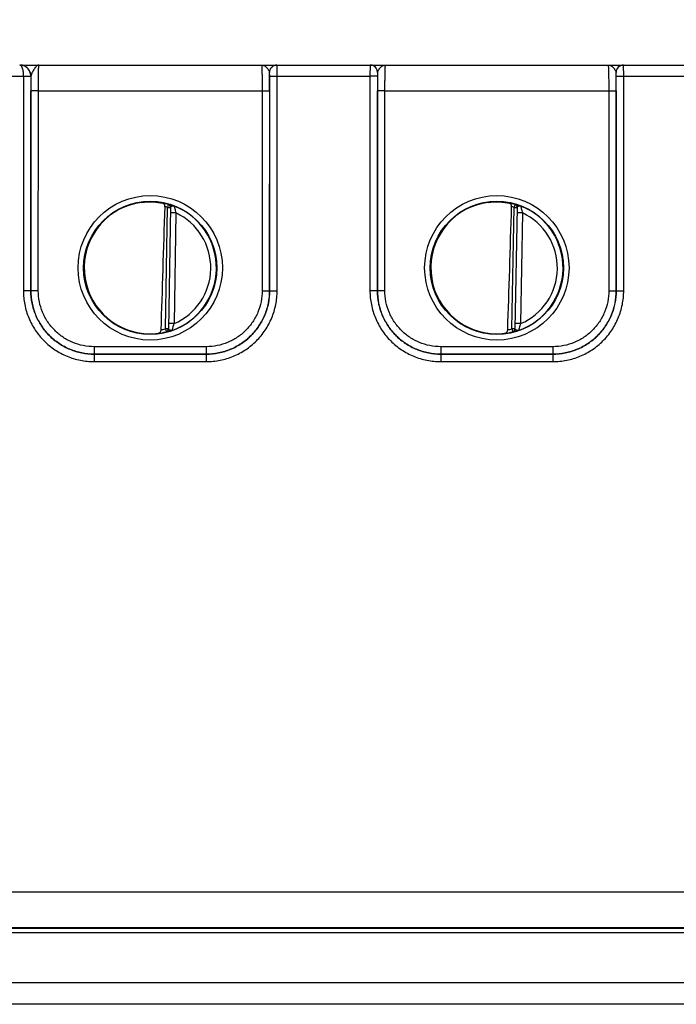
# Model space of a CAD drawing. Header units: inches. Extents: x 0 to 34, y 0 to 22.
# Tile 4 of 51: x 10.4 to 12.1, y 6.2 to 8.9. Entities that reach past the tile are written whole.
import ezdxf

# ---------------------------------------------------------------- set-up
doc = ezdxf.new("R2010")
doc.units = ezdxf.units.IN
doc.header["$LTSCALE"] = 1.87
doc.header["$MEASUREMENT"] = 0
doc.layers.get('0').update_dxf_attribs({"linetype": 'CONTINUOUS'})
doc.layers.add('DIMENSIONS', color=7, linetype='CONTINUOUS')
doc.styles.get("Standard").update_dxf_attribs({"font": 'txt', "width": 0.8})
doc.dimstyles.new('DIMSTYLE_1', dxfattribs={"dimtxt": 0.125, "dimasz": 0.18, "dimexe": 0.18, "dimexo": 0.0625, "dimgap": 0.09, "dimtad": 0, "dimtih": 1, "dimtoh": 1, "dimdec": 3, "dimzin": 4, "dimdsep": 46, "dimtxsty": 'STANDARD', "dimblk": '_FILLED', "dimblk1": '_FILLED', "dimblk2": '_FILLED', "dimcen": 0.09, "dimadec": 0, "dimazin": 0, "dimtp": 0.001, "dimtm": 0.001, "dimtfac": 1, "dimtdec": 3, "dimtofl": 0, "dimtmove": 0, "dimatfit": 3, "dimldrblk": '_FILLED', "dimfxl": 1, "dimtolj": 1, "dimtzin": 4, "dimarcsym": 0})

# ---------------------------------------------------------------- blocks, each defined once
blk = doc.blocks.new('*D11')
at = {"layer": 'DIMENSIONS', "color": 2, "linetype": 'CONTINUOUS'}
blk.add_line((17.9943, 7.1326), (17.9943, 9.4466), dxfattribs=at)
at = {"layer": 'DIMENSIONS', "color": 2, "linetype": 'CONTINUOUS', "insert": (17.9318, 9.5091), "char_height": 0.125, "width": 1.525, "attachment_point": 1, "rotation": 90, "line_spacing_factor": 0.9}
blk.add_mtext('10.414{\\Ftxt.shx;\\W1.000000;\\H0.125000; }[264.51]', dxfattribs=at)
blk = doc.blocks.new('_FILLED')
at = {"color": 0, "linetype": 'BYBLOCK'}
blk.add_solid([(0, 0), (-1, 0.174), (-1, -0.174)], dxfattribs=at)

msp = doc.modelspace()

# ---------------------------------------------------------------- linework, layer by layer
at = {"color": 7, "linetype": 'CONTINUOUS'}
for p, q in [((10.3812, 8.7591), (11.0713, 8.7591)), ((11.0716, 8.7591), (11.321, 8.7591)), ((11.0718, 8.7289), (11.0716, 8.7591)), ((11.321, 8.7591), (11.3208, 8.7289)), ((11.3213, 8.7591), (12.0013, 8.7591)), ((12.0016, 8.7591), (12.251, 8.7591)), ((12.0018, 8.7289), (12.0016, 8.7591)), ((10.2101, 8.7289), (10.3908, 8.7289)), ((10.3908, 8.7289), (10.4108, 8.7291)), ((10.3908, 8.7289), (10.3909, 8.1535)), ((10.4108, 8.7291), (10.4109, 8.1537)), ((11.0516, 8.7391), (11.0513, 8.7391)), ((11.0518, 8.7291), (11.0516, 8.7391)), ((11.0517, 8.1537), (11.0518, 8.7291)), ((11.0518, 8.7291), (11.0718, 8.7289)), ((11.0717, 8.1535), (11.0718, 8.7289)), ((11.0718, 8.7289), (11.3208, 8.7289)), ((11.3408, 8.7291), (11.3208, 8.7289)), ((11.3208, 8.7289), (11.3209, 8.1535)), ((11.341, 8.7391), (11.3408, 8.7291)), ((11.3408, 8.7291), (11.3409, 8.1537)), ((11.3413, 8.7391), (11.341, 8.7391)), ((11.9816, 8.7391), (11.9813, 8.7391)), ((11.9818, 8.7291), (11.9816, 8.7391)), ((11.9817, 8.1537), (11.9818, 8.7291)), ((11.9818, 8.7291), (12.0018, 8.7289)), ((12.0017, 8.1535), (12.0018, 8.7289)), ((12.0018, 8.7289), (12.2508, 8.7289)), ((10.411, 8.1538), (10.4111, 8.6899)), ((10.4311, 8.6898), (10.4111, 8.6899)), ((10.431, 8.1536), (10.4311, 8.6898)), ((10.4311, 8.6898), (11.0315, 8.6898)), ((11.0315, 8.6898), (11.0515, 8.6899)), ((11.0315, 8.6898), (11.0316, 8.1536)), ((11.0515, 8.6899), (11.0516, 8.1538)), ((11.341, 8.1538), (11.3411, 8.6899)), ((11.3611, 8.6898), (11.3411, 8.6899)), ((11.361, 8.1536), (11.3611, 8.6898)), ((11.3611, 8.6898), (11.9615, 8.6898)), ((11.9615, 8.6898), (11.9815, 8.6899)), ((11.9615, 8.6898), (11.9616, 8.1536)), ((11.9815, 8.6899), (11.9816, 8.1538)), ((10.772, 8.0513), (10.7776, 8.3774)), ((10.7798, 8.3851), (10.7776, 8.3774)), ((10.7776, 8.3774), (10.7856, 8.3773)), ((10.7798, 8.3855), (10.7798, 8.3851)), ((10.7824, 8.3849), (10.7798, 8.3855)), ((10.782, 8.3842), (10.7798, 8.3851)), ((10.7856, 8.3776), (10.7799, 8.0509)), ((10.7857, 8.384), (10.7824, 8.3849)), ((11.702, 8.0513), (11.7076, 8.3774)), ((11.7098, 8.3851), (11.7076, 8.3774)), ((11.7076, 8.3774), (11.7156, 8.3773)), ((11.7098, 8.3855), (11.7098, 8.3851)), ((11.7124, 8.3849), (11.7098, 8.3855)), ((11.712, 8.3842), (11.7098, 8.3851)), ((11.7156, 8.3776), (11.7099, 8.0509)), ((11.7157, 8.384), (11.7124, 8.3849)), ((10.8004, 8.3623), (10.7854, 8.3626)), ((10.8004, 8.3623), (10.7952, 8.0657)), ((11.7304, 8.3623), (11.7154, 8.3626)), ((11.7304, 8.3623), (11.7252, 8.0657)), ((10.4109, 8.1537), (10.3909, 8.1535)), ((10.4109, 8.1537), (10.411, 8.1538)), ((10.431, 8.1536), (10.411, 8.1538)), ((11.0316, 8.1536), (11.0516, 8.1538)), ((11.0517, 8.1537), (11.0516, 8.1538)), ((11.0517, 8.1537), (11.0717, 8.1535)), ((11.3409, 8.1537), (11.3209, 8.1535)), ((11.3409, 8.1537), (11.341, 8.1538)), ((11.361, 8.1536), (11.341, 8.1538)), ((11.9616, 8.1536), (11.9816, 8.1538)), ((11.9817, 8.1537), (11.9816, 8.1538)), ((11.9817, 8.1537), (12.0017, 8.1535)), ((10.7952, 8.0657), (10.7802, 8.0659)), ((11.7252, 8.0657), (11.7102, 8.0659)), ((10.772, 8.0513), (10.7739, 8.0436)), ((10.78, 8.0512), (10.772, 8.0513)), ((10.7764, 8.0437), (10.7739, 8.0432)), ((10.7739, 8.0432), (10.7739, 8.0436)), ((10.7797, 8.0495), (10.78, 8.0512)), ((11.702, 8.0513), (11.7039, 8.0436)), ((11.71, 8.0512), (11.702, 8.0513)), ((11.7064, 8.0437), (11.7039, 8.0432)), ((11.7039, 8.0432), (11.7039, 8.0436)), ((11.7097, 8.0495), (11.71, 8.0512)), ((10.5809, 8.0036), (10.5809, 7.9838)), ((10.8817, 8.0036), (10.5809, 8.0036)), ((10.8817, 8.0036), (10.8817, 7.9838)), ((11.5109, 8.0036), (11.5109, 7.9838)), ((11.8117, 8.0036), (11.5109, 8.0036)), ((11.8117, 8.0036), (11.8117, 7.9838)), ((10.5809, 7.9838), (10.5809, 7.9636)), ((10.5809, 7.9838), (10.5809, 7.9838)), ((10.5809, 7.9838), (10.8817, 7.9838)), ((10.8817, 7.9838), (10.5809, 7.9838)), ((10.8817, 7.9838), (10.8817, 7.9636)), ((10.8817, 7.9838), (10.8817, 7.9838)), ((11.5109, 7.9838), (11.5109, 7.9636)), ((11.5109, 7.9838), (11.5109, 7.9838)), ((11.5109, 7.9838), (11.8117, 7.9838)), ((11.8117, 7.9838), (11.5109, 7.9838)), ((11.8117, 7.9838), (11.8117, 7.9636)), ((11.8117, 7.9838), (11.8117, 7.9838)), ((10.5809, 7.9636), (10.8817, 7.9636)), ((11.5109, 7.9636), (11.8117, 7.9636)), ((17.8851, 6.5403), (7.6804, 6.5403)), ((7.744, 6.4441), (17.8386, 6.4441)), ((15.6622, 6.4451), (9.9924, 6.4451)), ((15.6628, 6.4447), (9.9924, 6.4447)), ((7.744, 6.4327), (17.8386, 6.4327)), ((12.8439, 6.2978), (8.6288, 6.2978)), ((17.7215, 6.24), (7.8611, 6.24))]:
    msp.add_line(p, q, dxfattribs=at)
for centre, radius in [((10.7313, 8.2152), 0.1937), ((11.6613, 8.2152), 0.1937), ((10.7313, 8.2151), 0.1787), ((11.6613, 8.2151), 0.1787)]:
    msp.add_circle(centre, radius, dxfattribs=at)
for centre, radius, start, end in [((10.3812, 8.7293), 0.0298, 86.4939, 89.9961), ((10.3812, 8.729), 0.0302, 76.7369, 86.4895), ((10.3812, 8.7292), 0.03, 66.8816, 76.7111), ((10.3812, 8.7291), 0.03, 63.5082, 66.879), ((10.3812, 8.7291), 0.0301, 51.6741, 63.4842), ((10.3812, 8.7291), 0.0301, 50.8031, 51.6658), ((10.3812, 8.7291), 0.03, 14.9992, 50.7966), ((11.0713, 8.7391), 0.02, 90.0052, 180.0045), ((11.3213, 8.7391), 0.02, 359.9954, 89.9948), ((12.0013, 8.7391), 0.02, 90.0052, 180.0045), ((10.3811, 8.7291), 0.0301, 0.0227, 14.976), ((15.2084, 8.6895), 4.7973, 179.5268, 179.9951), ((6.6567, 8.6909), 4.3949, 359.9874, 0.629), ((15.7385, 8.6909), 4.3974, 179.3712, 180.0125), ((7.5867, 8.6909), 4.3949, 359.9874, 0.629), ((10.7313, 8.2151), 0.1768, 74.0641, 79.0861), ((10.7313, 8.2151), 0.1688, 74.0637, 76.417), ((10.7777, 8.3778), 0.008, 24.0361, 74.1007), ((10.7483, 8.2582), 0.1312, 72.6371, 73.4533), ((10.7465, 8.2523), 0.1374, 72.2277, 72.6386), ((10.7419, 8.2385), 0.152, 69.3507, 72.1838), ((10.7313, 8.2151), 0.1776, 289.201, 68.799), ((11.6613, 8.2151), 0.1768, 74.0642, 79.0861), ((11.6613, 8.2151), 0.1688, 74.0636, 76.417), ((11.7077, 8.3778), 0.008, 24.0361, 74.1007), ((11.6783, 8.2582), 0.1312, 72.6371, 73.4533), ((11.6765, 8.2523), 0.1374, 72.2277, 72.6386), ((11.6719, 8.2385), 0.152, 69.3507, 72.1838), ((11.6613, 8.2151), 0.1776, 289.201, 68.799), ((10.7313, 8.2151), 0.1626, 293.1447, 64.8553), ((11.6613, 8.2151), 0.1626, 293.1447, 64.8553), ((10.73, 8.2069), 0.1688, 260.3642, 277.582), ((10.7313, 8.2151), 0.1768, 276.8171, 283.9359), ((10.7313, 8.2151), 0.1688, 279.9926, 283.9359), ((11.66, 8.2069), 0.1688, 260.3642, 277.582), ((11.6613, 8.2151), 0.1768, 276.8171, 283.9358), ((11.6613, 8.2151), 0.1688, 279.9926, 283.9359)]:
    msp.add_arc(centre, radius, start, end, dxfattribs=at)
for centre, major_axis, ratio, start_param, end_param in [((10.7313, 8.2152), (0, 0.1771), 1, 0.132587, 2.974099), ((10.7533, 10.9941), (0.078, 4.4693), 0.01745, -2.289958, -2.195484), ((11.6613, 8.2152), (0, 0.1771), 1, 0.132587, 2.974099), ((11.6833, 10.9941), (0.078, 4.4693), 0.01745, -2.289958, -2.195484)]:
    msp.add_ellipse(centre, major_axis=major_axis, ratio=ratio, start_param=start_param, end_param=end_param, dxfattribs=at)
for points, knots in [([(10.4108, 8.7291), (10.4108, 8.7312), (10.4104, 8.7352), (10.4086, 8.7409), (10.4058, 8.7462), (10.402, 8.7507), (10.3974, 8.7544), (10.3923, 8.7571), (10.3867, 8.7588), (10.3829, 8.7591), (10.381, 8.7591)], [0, 0, 0, 0, 0.128556, 0.256555, 0.383461, 0.509035, 0.633264, 0.756251, 0.878417, 1, 1, 1, 1]), ([(10.381, 8.7591), (10.3813, 8.7591), (10.382, 8.759), (10.3829, 8.7586), (10.3839, 8.7579), (10.3848, 8.7569), (10.3856, 8.7557), (10.3864, 8.7542), (10.3872, 8.7524), (10.3882, 8.7497), (10.3892, 8.7458), (10.3902, 8.7406), (10.3907, 8.7348), (10.3908, 8.7309), (10.3908, 8.7289)], [0, 0, 0, 0, 0.028791, 0.059118, 0.093275, 0.132484, 0.177237, 0.227797, 0.284258, 0.346562, 0.487457, 0.647008, 0.820049, 1, 1, 1, 1]), ([(10.4326, 8.7591), (10.4322, 8.7591), (10.4313, 8.759), (10.4299, 8.7586), (10.4286, 8.758), (10.4272, 8.7571), (10.4258, 8.7559), (10.424, 8.754), (10.4216, 8.751), (10.4194, 8.7478), (10.4177, 8.7448), (10.4159, 8.7418), (10.4143, 8.7386), (10.4128, 8.7354), (10.4122, 8.7337), (10.412, 8.7329)], [0, 0, 0, 0, 0.038411, 0.078745, 0.122053, 0.169103, 0.220411, 0.276236, 0.401437, 0.542866, 0.618126, 0.695392, 0.851287, 0.927337, 1, 1, 1, 1]), ([(10.4311, 8.6898), (10.4311, 8.6943), (10.4311, 8.7031), (10.4312, 8.7141), (10.4313, 8.7224), (10.4313, 8.7282), (10.4314, 8.7337), (10.4315, 8.7387), (10.4316, 8.7433), (10.4318, 8.7473), (10.4319, 8.7503), (10.432, 8.7524), (10.432, 8.7538), (10.4321, 8.755), (10.4322, 8.7561), (10.4323, 8.757), (10.4323, 8.7578), (10.4324, 8.7583), (10.4325, 8.7588), (10.4325, 8.759), (10.4326, 8.7591), (10.4326, 8.7591), (10.4326, 8.7591)], [0, 0, 0, 0, 0.195349, 0.382919, 0.471556, 0.555616, 0.634301, 0.706867, 0.772622, 0.830943, 0.88128, 0.903299, 0.923152, 0.94079, 0.95617, 0.969259, 0.980032, 0.988466, 0.994552, 0.998315, 0.999372, 1, 1, 1, 1]), ([(11.03, 8.7591), (11.0309, 8.7591), (11.0327, 8.7589), (11.0354, 8.7581), (11.038, 8.7567), (11.0397, 8.7555), (11.0405, 8.7548)], [0, 0, 0, 0, 0.23, 0.469548, 0.725286, 1, 1, 1, 1]), ([(11.03, 8.7591), (11.03, 8.7591), (11.03, 8.7591), (11.0301, 8.759), (11.0301, 8.7588), (11.0302, 8.7583), (11.0303, 8.7578), (11.0304, 8.757), (11.0304, 8.7561), (11.0305, 8.755), (11.0306, 8.7538), (11.0306, 8.7524), (11.0307, 8.7503), (11.0309, 8.7473), (11.031, 8.7433), (11.0311, 8.7387), (11.0312, 8.7337), (11.0313, 8.7282), (11.0314, 8.7224), (11.0314, 8.7141), (11.0315, 8.7031), (11.0315, 8.6943), (11.0315, 8.6898)], [0, 0, 0, 0, 0.000628, 0.001684, 0.005448, 0.011532, 0.019963, 0.030737, 0.043829, 0.05921, 0.076847, 0.096702, 0.118723, 0.169054, 0.227371, 0.293122, 0.365682, 0.444366, 0.528422, 0.617052, 0.804623, 1, 1, 1, 1]), ([(11.0405, 8.7548), (11.0418, 8.7538), (11.0436, 8.752), (11.0459, 8.7495), (11.0474, 8.7475), (11.0489, 8.7454), (11.0501, 8.7433), (11.0509, 8.7413), (11.0512, 8.7398), (11.0513, 8.7391)], [0, 0, 0, 0, 0.254535, 0.386921, 0.5199, 0.650674, 0.776163, 0.893221, 1, 1, 1, 1]), ([(11.0516, 8.7391), (11.0516, 8.7404), (11.0519, 8.7431), (11.053, 8.7468), (11.0549, 8.7503), (11.0574, 8.7534), (11.0604, 8.7559), (11.0639, 8.7577), (11.0677, 8.7589), (11.0703, 8.7591), (11.0716, 8.7591)], [0, 0, 0, 0, 0.124908, 0.250044, 0.37503, 0.500024, 0.625015, 0.749991, 0.87511, 1, 1, 1, 1]), ([(11.341, 8.7391), (11.341, 8.7404), (11.3407, 8.7431), (11.3396, 8.7468), (11.3377, 8.7503), (11.3352, 8.7534), (11.3322, 8.7559), (11.3287, 8.7577), (11.3249, 8.7589), (11.3223, 8.7591), (11.321, 8.7591)], [0, 0, 0, 0, 0.124908, 0.250043, 0.37503, 0.500024, 0.625015, 0.749991, 0.87511, 1, 1, 1, 1]), ([(11.3413, 8.7391), (11.3414, 8.7398), (11.3417, 8.7413), (11.3426, 8.7433), (11.3438, 8.7454), (11.3452, 8.7475), (11.3468, 8.7495), (11.349, 8.752), (11.3508, 8.7538), (11.3521, 8.7548)], [0, 0, 0, 0, 0.106781, 0.223839, 0.349326, 0.480099, 0.613077, 0.745464, 1, 1, 1, 1]), ([(11.3521, 8.7548), (11.3529, 8.7555), (11.3546, 8.7567), (11.3572, 8.7581), (11.3599, 8.7589), (11.3617, 8.7591), (11.3626, 8.7591)], [0, 0, 0, 0, 0.274516, 0.530391, 0.770057, 1, 1, 1, 1]), ([(11.3611, 8.6898), (11.3611, 8.6943), (11.3611, 8.7031), (11.3612, 8.7141), (11.3613, 8.7224), (11.3613, 8.7282), (11.3614, 8.7337), (11.3615, 8.7387), (11.3616, 8.7433), (11.3618, 8.7473), (11.3619, 8.7503), (11.362, 8.7524), (11.362, 8.7538), (11.3621, 8.755), (11.3622, 8.7561), (11.3623, 8.757), (11.3623, 8.7578), (11.3624, 8.7583), (11.3625, 8.7588), (11.3625, 8.759), (11.3626, 8.7591), (11.3626, 8.7591), (11.3626, 8.7591)], [0, 0, 0, 0, 0.195348, 0.382914, 0.47155, 0.55561, 0.634296, 0.706859, 0.772615, 0.830937, 0.881273, 0.903294, 0.923149, 0.940787, 0.956167, 0.969258, 0.980032, 0.988465, 0.994551, 0.998315, 0.999372, 1, 1, 1, 1]), ([(11.96, 8.7591), (11.9609, 8.7591), (11.9627, 8.7589), (11.9654, 8.7581), (11.968, 8.7567), (11.9697, 8.7555), (11.9705, 8.7548)], [0, 0, 0, 0, 0.23, 0.469548, 0.725286, 1, 1, 1, 1]), ([(11.96, 8.7591), (11.96, 8.7591), (11.96, 8.7591), (11.9601, 8.759), (11.9601, 8.7588), (11.9602, 8.7583), (11.9603, 8.7578), (11.9604, 8.757), (11.9604, 8.7561), (11.9605, 8.755), (11.9606, 8.7538), (11.9606, 8.7524), (11.9607, 8.7503), (11.9609, 8.7473), (11.961, 8.7433), (11.9611, 8.7387), (11.9612, 8.7337), (11.9613, 8.7282), (11.9614, 8.7224), (11.9614, 8.7141), (11.9615, 8.7031), (11.9615, 8.6943), (11.9615, 8.6898)], [0, 0, 0, 0, 0.000628, 0.001684, 0.005448, 0.011532, 0.019963, 0.030737, 0.043829, 0.05921, 0.076847, 0.096702, 0.118723, 0.169054, 0.227371, 0.293122, 0.365682, 0.444366, 0.528422, 0.617052, 0.804623, 1, 1, 1, 1]), ([(11.9705, 8.7548), (11.9718, 8.7538), (11.9736, 8.752), (11.9759, 8.7495), (11.9774, 8.7475), (11.9789, 8.7454), (11.9801, 8.7433), (11.9809, 8.7413), (11.9812, 8.7398), (11.9813, 8.7391)], [0, 0, 0, 0, 0.254535, 0.386921, 0.5199, 0.650674, 0.776163, 0.893221, 1, 1, 1, 1]), ([(11.9816, 8.7391), (11.9816, 8.7404), (11.9819, 8.7431), (11.983, 8.7468), (11.9849, 8.7503), (11.9874, 8.7534), (11.9904, 8.7559), (11.9939, 8.7577), (11.9977, 8.7589), (12.0003, 8.7591), (12.0016, 8.7591)], [0, 0, 0, 0, 0.124908, 0.250044, 0.37503, 0.500024, 0.625015, 0.749991, 0.87511, 1, 1, 1, 1]), ([(10.412, 8.7329), (10.4118, 8.7323), (10.4114, 8.7311), (10.4113, 8.7298), (10.4112, 8.7291)], [0, 0, 0, 0, 0.518685, 1, 1, 1, 1]), ([(10.7079, 8.3908), (10.7182, 8.3922), (10.7333, 8.3928), (10.7523, 8.391), (10.7608, 8.3895), (10.7648, 8.3887)], [0, 0, 0, 0, 0.544358, 0.788212, 1, 1, 1, 1]), ([(10.7709, 8.3792), (10.771, 8.3804), (10.7708, 8.3822), (10.77, 8.3844), (10.7692, 8.3857), (10.7683, 8.3868), (10.7672, 8.3877), (10.766, 8.3884), (10.7652, 8.3886), (10.7648, 8.3887)], [0, 0, 0, 0, 0.296778, 0.4332, 0.559668, 0.677257, 0.788134, 0.894924, 1, 1, 1, 1]), ([(10.7856, 8.3773), (10.7857, 8.378), (10.7855, 8.3793), (10.7848, 8.3812), (10.7836, 8.3829), (10.7825, 8.3838), (10.782, 8.3842)], [0, 0, 0, 0, 0.249318, 0.49979, 0.749575, 1, 1, 1, 1]), ([(10.785, 8.381), (10.7851, 8.3808), (10.7855, 8.3797), (10.7857, 8.3785), (10.7856, 8.3776)], [0, 0, 0, 0, 0.251297, 1, 1, 1, 1]), ([(10.7873, 8.3794), (10.787, 8.3792), (10.7866, 8.379), (10.7861, 8.3786), (10.7857, 8.3781), (10.7857, 8.3778), (10.7856, 8.3776)], [0, 0, 0, 0, 0.314542, 0.581542, 0.803942, 1, 1, 1, 1]), ([(10.7955, 8.3807), (10.7952, 8.3808), (10.7945, 8.381), (10.7934, 8.381), (10.7923, 8.3809), (10.7908, 8.3807), (10.7891, 8.3802), (10.7878, 8.3797), (10.7873, 8.3794)], [0, 0, 0, 0, 0.126607, 0.253974, 0.384203, 0.516068, 0.773327, 1, 1, 1, 1]), ([(10.7955, 8.3807), (10.7956, 8.3805), (10.7957, 8.3799), (10.796, 8.3787), (10.7965, 8.3768), (10.7973, 8.3733), (10.7986, 8.3684), (10.7998, 8.3644), (10.8004, 8.3623)], [0, 0, 0, 0, 0.026941, 0.09722, 0.203503, 0.336968, 0.653903, 1, 1, 1, 1]), ([(11.6379, 8.3908), (11.6482, 8.3922), (11.6633, 8.3928), (11.6823, 8.391), (11.6908, 8.3895), (11.6948, 8.3887)], [0, 0, 0, 0, 0.544358, 0.788212, 1, 1, 1, 1]), ([(11.7009, 8.3792), (11.701, 8.3804), (11.7008, 8.3822), (11.7, 8.3844), (11.6992, 8.3857), (11.6983, 8.3868), (11.6972, 8.3877), (11.696, 8.3884), (11.6952, 8.3886), (11.6948, 8.3887)], [0, 0, 0, 0, 0.296778, 0.4332, 0.559668, 0.677257, 0.788134, 0.894924, 1, 1, 1, 1]), ([(11.7156, 8.3773), (11.7157, 8.378), (11.7155, 8.3793), (11.7148, 8.3812), (11.7136, 8.3829), (11.7125, 8.3838), (11.712, 8.3842)], [0, 0, 0, 0, 0.249318, 0.49979, 0.749575, 1, 1, 1, 1]), ([(11.715, 8.381), (11.7151, 8.3808), (11.7155, 8.3797), (11.7157, 8.3785), (11.7156, 8.3776)], [0, 0, 0, 0, 0.251297, 1, 1, 1, 1]), ([(11.7173, 8.3794), (11.717, 8.3792), (11.7166, 8.379), (11.7161, 8.3786), (11.7157, 8.3781), (11.7157, 8.3778), (11.7156, 8.3776)], [0, 0, 0, 0, 0.314542, 0.581542, 0.803942, 1, 1, 1, 1]), ([(11.7255, 8.3807), (11.7252, 8.3808), (11.7245, 8.381), (11.7234, 8.381), (11.7223, 8.3809), (11.7208, 8.3807), (11.7191, 8.3802), (11.7178, 8.3797), (11.7173, 8.3794)], [0, 0, 0, 0, 0.126607, 0.253974, 0.384203, 0.516068, 0.773327, 1, 1, 1, 1]), ([(11.7255, 8.3807), (11.7256, 8.3805), (11.7257, 8.3799), (11.726, 8.3787), (11.7265, 8.3768), (11.7273, 8.3733), (11.7286, 8.3684), (11.7298, 8.3644), (11.7304, 8.3623)], [0, 0, 0, 0, 0.026941, 0.09722, 0.203503, 0.336968, 0.653903, 1, 1, 1, 1]), ([(10.3909, 8.1535), (10.3909, 8.1473), (10.3915, 8.1349), (10.3943, 8.1164), (10.3988, 8.0983), (10.4051, 8.0807), (10.4131, 8.0639), (10.4259, 8.0425), (10.4457, 8.0184), (10.4699, 7.9985), (10.4912, 7.9858), (10.5081, 7.9778), (10.5257, 7.9715), (10.5438, 7.9669), (10.5623, 7.9642), (10.5747, 7.9636), (10.5809, 7.9636)], [0, 0, 0, 0, 0.062496, 0.125016, 0.18753, 0.25005, 0.312575, 0.375099, 0.499993, 0.624889, 0.687414, 0.74994, 0.812462, 0.874978, 0.937502, 1, 1, 1, 1]), ([(10.4109, 8.1537), (10.4109, 8.1426), (10.4131, 8.1203), (10.4228, 8.0883), (10.4387, 8.0587), (10.4599, 8.0328), (10.4859, 8.0115), (10.5154, 7.9957), (10.5475, 7.986), (10.5698, 7.9838), (10.5809, 7.9838)], [0, 0, 0, 0, 0.12498, 0.249977, 0.374988, 0.499995, 0.625003, 0.750015, 0.875015, 1, 1, 1, 1]), ([(10.5809, 7.9838), (10.5698, 7.9838), (10.5476, 7.986), (10.5155, 7.9957), (10.4859, 8.0115), (10.46, 8.0328), (10.4387, 8.0588), (10.4229, 8.0883), (10.4132, 8.1204), (10.411, 8.1427), (10.411, 8.1538)], [0, 0, 0, 0, 0.125, 0.249996, 0.374999, 0.500001, 0.625003, 0.750006, 0.875, 1, 1, 1, 1]), ([(10.5809, 8.0036), (10.5711, 8.0036), (10.5515, 8.0056), (10.5232, 8.0142), (10.4971, 8.0281), (10.4742, 8.0469), (10.4554, 8.0698), (10.4415, 8.0959), (10.4329, 8.1242), (10.431, 8.1438), (10.431, 8.1536)], [0, 0, 0, 0, 0.125001, 0.249998, 0.375003, 0.500005, 0.625007, 0.750009, 0.875003, 1, 1, 1, 1]), ([(11.0516, 8.1538), (11.0516, 8.1427), (11.0494, 8.1204), (11.0397, 8.0883), (11.0239, 8.0588), (11.0026, 8.0328), (10.9767, 8.0115), (10.9471, 7.9957), (10.9151, 7.986), (10.8928, 7.9838), (10.8817, 7.9838)], [0, 0, 0, 0, 0.124999, 0.249994, 0.374997, 0.499998, 0.625, 0.750004, 0.875, 1, 1, 1, 1]), ([(10.8817, 7.9838), (10.8928, 7.9838), (10.9151, 7.986), (10.9472, 7.9957), (10.9768, 8.0115), (11.0027, 8.0328), (11.024, 8.0587), (11.0398, 8.0883), (11.0495, 8.1203), (11.0517, 8.1426), (11.0517, 8.1537)], [0, 0, 0, 0, 0.124984, 0.249984, 0.374997, 0.500004, 0.625012, 0.750022, 0.875019, 1, 1, 1, 1]), ([(11.0316, 8.1536), (11.0316, 8.1438), (11.0297, 8.1242), (11.0211, 8.0959), (11.0072, 8.0698), (10.9884, 8.0469), (10.9655, 8.0281), (10.9394, 8.0142), (10.9111, 8.0056), (10.8915, 8.0036), (10.8817, 8.0036)], [0, 0, 0, 0, 0.124997, 0.249991, 0.374993, 0.499994, 0.624997, 0.750001, 0.874999, 1, 1, 1, 1]), ([(10.8817, 7.9636), (10.8879, 7.9636), (10.9004, 7.9642), (10.9188, 7.9669), (10.9369, 7.9715), (10.9545, 7.9778), (10.9714, 7.9858), (10.9927, 7.9985), (11.0169, 8.0184), (11.0367, 8.0425), (11.0495, 8.0639), (11.0575, 8.0807), (11.0638, 8.0983), (11.0684, 8.1164), (11.0711, 8.1349), (11.0717, 8.1473), (11.0717, 8.1535)], [0, 0, 0, 0, 0.062498, 0.125021, 0.187537, 0.25006, 0.312585, 0.375111, 0.500006, 0.6249, 0.687425, 0.749949, 0.812469, 0.874983, 0.937504, 1, 1, 1, 1]), ([(11.3209, 8.1535), (11.3209, 8.1473), (11.3215, 8.1349), (11.3243, 8.1164), (11.3288, 8.0983), (11.3351, 8.0807), (11.3431, 8.0639), (11.3559, 8.0425), (11.3757, 8.0184), (11.3999, 7.9985), (11.4212, 7.9858), (11.4381, 7.9778), (11.4557, 7.9715), (11.4738, 7.9669), (11.4923, 7.9642), (11.5047, 7.9636), (11.5109, 7.9636)], [0, 0, 0, 0, 0.062496, 0.125016, 0.18753, 0.25005, 0.312575, 0.375099, 0.499993, 0.624889, 0.687414, 0.74994, 0.812462, 0.874978, 0.937502, 1, 1, 1, 1]), ([(11.3409, 8.1537), (11.3409, 8.1426), (11.3431, 8.1203), (11.3528, 8.0883), (11.3687, 8.0587), (11.3899, 8.0328), (11.4159, 8.0115), (11.4454, 7.9957), (11.4775, 7.986), (11.4998, 7.9838), (11.5109, 7.9838)], [0, 0, 0, 0, 0.12498, 0.249977, 0.374988, 0.499995, 0.625003, 0.750015, 0.875015, 1, 1, 1, 1]), ([(11.5109, 7.9838), (11.4998, 7.9838), (11.4776, 7.986), (11.4455, 7.9957), (11.4159, 8.0115), (11.39, 8.0328), (11.3687, 8.0588), (11.3529, 8.0883), (11.3432, 8.1204), (11.341, 8.1427), (11.341, 8.1538)], [0, 0, 0, 0, 0.125, 0.249996, 0.374999, 0.500001, 0.625003, 0.750006, 0.875, 1, 1, 1, 1]), ([(11.5109, 8.0036), (11.5011, 8.0036), (11.4815, 8.0056), (11.4532, 8.0142), (11.4271, 8.0281), (11.4042, 8.0469), (11.3854, 8.0698), (11.3715, 8.0959), (11.3629, 8.1242), (11.361, 8.1438), (11.361, 8.1536)], [0, 0, 0, 0, 0.125001, 0.249998, 0.375003, 0.500005, 0.625007, 0.750009, 0.875003, 1, 1, 1, 1]), ([(11.9816, 8.1538), (11.9816, 8.1427), (11.9794, 8.1204), (11.9697, 8.0883), (11.9539, 8.0588), (11.9326, 8.0328), (11.9067, 8.0115), (11.8771, 7.9957), (11.8451, 7.986), (11.8228, 7.9838), (11.8117, 7.9838)], [0, 0, 0, 0, 0.124999, 0.249994, 0.374997, 0.499998, 0.625, 0.750004, 0.875, 1, 1, 1, 1]), ([(11.8117, 7.9838), (11.8228, 7.9838), (11.8451, 7.986), (11.8772, 7.9957), (11.9068, 8.0115), (11.9327, 8.0328), (11.954, 8.0587), (11.9698, 8.0883), (11.9795, 8.1203), (11.9817, 8.1426), (11.9817, 8.1537)], [0, 0, 0, 0, 0.124984, 0.249984, 0.374997, 0.500004, 0.625012, 0.750022, 0.875019, 1, 1, 1, 1]), ([(11.9616, 8.1536), (11.9616, 8.1438), (11.9597, 8.1242), (11.9511, 8.0959), (11.9372, 8.0698), (11.9184, 8.0469), (11.8955, 8.0281), (11.8694, 8.0142), (11.8411, 8.0056), (11.8215, 8.0036), (11.8117, 8.0036)], [0, 0, 0, 0, 0.124997, 0.249991, 0.374993, 0.499994, 0.624997, 0.750001, 0.874999, 1, 1, 1, 1]), ([(11.8117, 7.9636), (11.8179, 7.9636), (11.8304, 7.9642), (11.8488, 7.9669), (11.8669, 7.9715), (11.8845, 7.9778), (11.9014, 7.9858), (11.9227, 7.9985), (11.9469, 8.0184), (11.9667, 8.0425), (11.9795, 8.0639), (11.9875, 8.0807), (11.9938, 8.0983), (11.9984, 8.1164), (12.0011, 8.1349), (12.0017, 8.1473), (12.0017, 8.1535)], [0, 0, 0, 0, 0.062498, 0.125021, 0.187537, 0.25006, 0.312585, 0.375111, 0.500006, 0.6249, 0.687425, 0.749949, 0.812469, 0.874983, 0.937504, 1, 1, 1, 1]), ([(10.7952, 8.0657), (10.7945, 8.0636), (10.7932, 8.0596), (10.7917, 8.0548), (10.7908, 8.0514), (10.7902, 8.0495), (10.7899, 8.0482), (10.7898, 8.0476), (10.7897, 8.0475)], [0, 0, 0, 0, 0.34609, 0.663016, 0.796483, 0.902776, 0.97306, 1, 1, 1, 1]), ([(11.7252, 8.0657), (11.7245, 8.0636), (11.7232, 8.0596), (11.7217, 8.0548), (11.7208, 8.0514), (11.7202, 8.0495), (11.7199, 8.0482), (11.7198, 8.0476), (11.7197, 8.0475)], [0, 0, 0, 0, 0.34609, 0.663016, 0.796483, 0.902776, 0.97306, 1, 1, 1, 1]), ([(10.7523, 8.0396), (10.7533, 8.0398), (10.7548, 8.0402), (10.7566, 8.0412), (10.7583, 8.0427), (10.7596, 8.0446), (10.7604, 8.047), (10.7606, 8.0483), (10.7606, 8.0489)], [0, 0, 0, 0, 0.224627, 0.339089, 0.457337, 0.712691, 0.853383, 1, 1, 1, 1]), ([(10.7799, 8.0509), (10.7799, 8.05), (10.7796, 8.0482), (10.7783, 8.0459), (10.7763, 8.0441), (10.7747, 8.0434), (10.7739, 8.0432)], [0, 0, 0, 0, 0.249799, 0.499977, 0.750168, 1, 1, 1, 1]), ([(10.7739, 8.0436), (10.7746, 8.0438), (10.7759, 8.0443), (10.7774, 8.0454), (10.7784, 8.0465), (10.7792, 8.0477), (10.7796, 8.0488), (10.7797, 8.0495)], [0, 0, 0, 0, 0.249337, 0.49949, 0.624592, 0.749734, 1, 1, 1, 1]), ([(10.7897, 8.0475), (10.7872, 8.0466), (10.7835, 8.0455), (10.7791, 8.0443), (10.7772, 8.0439), (10.7764, 8.0437)], [0, 0, 0, 0, 0.58461, 0.817612, 1, 1, 1, 1]), ([(10.7815, 8.0491), (10.7813, 8.0492), (10.7809, 8.0495), (10.7804, 8.0499), (10.78, 8.0503), (10.7799, 8.0507), (10.7799, 8.0509)], [0, 0, 0, 0, 0.314528, 0.581491, 0.803861, 1, 1, 1, 1]), ([(10.7897, 8.0475), (10.7894, 8.0474), (10.7886, 8.0472), (10.7875, 8.0472), (10.7864, 8.0473), (10.785, 8.0476), (10.7833, 8.0482), (10.7821, 8.0488), (10.7815, 8.0491)], [0, 0, 0, 0, 0.127249, 0.254536, 0.384397, 0.516083, 0.773308, 1, 1, 1, 1]), ([(11.6823, 8.0396), (11.6833, 8.0398), (11.6848, 8.0402), (11.6866, 8.0412), (11.6883, 8.0427), (11.6896, 8.0446), (11.6904, 8.047), (11.6906, 8.0483), (11.6906, 8.0489)], [0, 0, 0, 0, 0.224627, 0.339089, 0.457337, 0.712691, 0.853383, 1, 1, 1, 1]), ([(11.7099, 8.0509), (11.7099, 8.05), (11.7096, 8.0482), (11.7083, 8.0459), (11.7063, 8.0441), (11.7047, 8.0434), (11.7039, 8.0432)], [0, 0, 0, 0, 0.249799, 0.499977, 0.750168, 1, 1, 1, 1]), ([(11.7039, 8.0436), (11.7046, 8.0438), (11.7059, 8.0443), (11.7074, 8.0454), (11.7084, 8.0465), (11.7092, 8.0477), (11.7096, 8.0488), (11.7097, 8.0495)], [0, 0, 0, 0, 0.249337, 0.49949, 0.624592, 0.749734, 1, 1, 1, 1]), ([(11.7197, 8.0475), (11.7172, 8.0466), (11.7135, 8.0455), (11.7091, 8.0443), (11.7072, 8.0439), (11.7064, 8.0437)], [0, 0, 0, 0, 0.58461, 0.817612, 1, 1, 1, 1]), ([(11.7115, 8.0491), (11.7113, 8.0492), (11.7109, 8.0495), (11.7104, 8.0499), (11.71, 8.0503), (11.7099, 8.0507), (11.7099, 8.0509)], [0, 0, 0, 0, 0.314528, 0.581491, 0.803861, 1, 1, 1, 1]), ([(11.7197, 8.0475), (11.7194, 8.0474), (11.7186, 8.0472), (11.7175, 8.0472), (11.7164, 8.0473), (11.715, 8.0476), (11.7133, 8.0482), (11.7121, 8.0488), (11.7115, 8.0491)], [0, 0, 0, 0, 0.127249, 0.254536, 0.384397, 0.516083, 0.773308, 1, 1, 1, 1])]:
    msp.add_open_spline(points, degree=3, knots=knots, dxfattribs=at)

# ---------------------------------------------------------------- dimensions: what is measured, and where the dimension line sits
at = {"layer": 'DIMENSIONS', "color": 2, "linetype": 'CONTINUOUS'}
dim = msp.add_ordinate_dim(feature_location=(17.9943, 7.1326), offset=(0, 2.314), dtype=1, origin=(7.5804, 6.5429), dimstyle='DIMSTYLE_1', dxfattribs=at)
dim.commit()
dim.dimension.update_dxf_attribs({"geometry": '*D11', "text_midpoint": (17.9943, 10.2716)})

doc.saveas('drawing.dxf')
